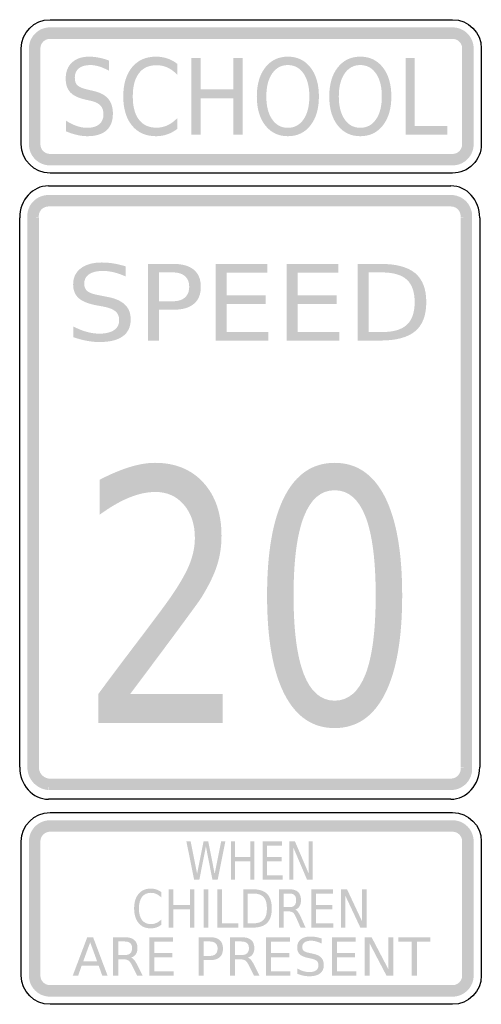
# Model space of a CAD drawing. Header units: inches. Extents: x -0.5 to 0.5, y -1.07 to 1.07.
import ezdxf

# ---------------------------------------------------------------- set-up
doc = ezdxf.new("R2010")
doc.units = ezdxf.units.IN
doc.header["$MEASUREMENT"] = 0

msp = doc.modelspace()

# ---------------------------------------------------------------- hatches: boundary and pattern name
for points in [[(-0.4343, 1.0497), (-0.4385, 1.0495), (-0.4427, 1.0489), (-0.4468, 1.0479), (-0.4508, 1.0466), (-0.4547, 1.0449), (-0.4583, 1.0428), (-0.4618, 1.0404), (-0.4651, 1.0377), (-0.4681, 1.0347), (-0.4707, 1.0315), (-0.4731, 1.028), (-0.4752, 1.0243), (-0.4769, 1.0205), (-0.4782, 1.0165), (-0.4792, 1.0124), (-0.4798, 1.0082), (-0.48, 1.004), (-0.4551, 1.004), (-0.455, 1.0059), (-0.4547, 1.0078), (-0.4543, 1.0097), (-0.4537, 1.0115), (-0.4529, 1.0132), (-0.452, 1.0149), (-0.4509, 1.0165), (-0.4496, 1.018), (-0.4483, 1.0193), (-0.4468, 1.0205), (-0.4452, 1.0216), (-0.4436, 1.0226), (-0.4418, 1.0233), (-0.44, 1.0239), (-0.4381, 1.0244), (-0.4362, 1.0246), (-0.4343, 1.0247), (-0.4343, 1.0497)], [(-0.4343, 1.0247), (0.4377, 1.0247), (0.4377, 1.0497), (-0.4343, 1.0497), (-0.4343, 1.0247)], [(0.4834, 1.004), (0.4832, 1.0085), (0.4825, 1.0129), (0.4814, 1.0172), (0.4799, 1.0215), (0.478, 1.0255), (0.4757, 1.0294), (0.473, 1.033), (0.47, 1.0363), (0.4667, 1.0393), (0.4631, 1.042), (0.4592, 1.0443), (0.4552, 1.0462), (0.451, 1.0477), (0.4466, 1.0488), (0.4422, 1.0494), (0.4377, 1.0497), (0.4377, 1.0247), (0.4397, 1.0246), (0.4418, 1.0243), (0.4437, 1.0238), (0.4457, 1.0232), (0.4475, 1.0223), (0.4492, 1.0212), (0.4509, 1.02), (0.4524, 1.0187), (0.4538, 1.0171), (0.455, 1.0155), (0.456, 1.0138), (0.4569, 1.0119), (0.4576, 1.01), (0.4581, 1.008), (0.4584, 1.006), (0.4585, 1.004), (0.4834, 1.004)], [(-0.4551, 0.7964), (-0.4551, 1.004), (-0.48, 1.004), (-0.48, 0.7964), (-0.4551, 0.7964)], [(0.4585, 1.004), (0.4585, 0.7964), (0.4834, 0.7964), (0.4834, 1.004), (0.4585, 1.004)], [(-0.128, 0.9832), (-0.1083, 0.9832), (-0.1083, 0.9151), (-0.0369, 0.9151), (-0.0369, 0.9832), (-0.0172, 0.9832), (-0.0172, 0.8171), (-0.0369, 0.8171), (-0.0369, 0.8962), (-0.1083, 0.8962), (-0.1083, 0.8171), (-0.128, 0.8171), (-0.128, 0.9832)], [(0.3359, 0.9832), (0.3556, 0.9832), (0.3556, 0.836), (0.4264, 0.836), (0.4264, 0.8171), (0.3359, 0.8171), (0.3359, 0.9832)], [(-0.48, 0.7964), (-0.4798, 0.7921), (-0.4792, 0.788), (-0.4782, 0.7839), (-0.4769, 0.7799), (-0.4752, 0.776), (-0.4731, 0.7723), (-0.4707, 0.7688), (-0.4681, 0.7656), (-0.4651, 0.7626), (-0.4618, 0.7599), (-0.4583, 0.7575), (-0.4547, 0.7555), (-0.4508, 0.7538), (-0.4468, 0.7524), (-0.4427, 0.7515), (-0.4385, 0.7509), (-0.4343, 0.7507), (-0.4343, 0.7756), (-0.4362, 0.7757), (-0.4381, 0.7759), (-0.44, 0.7764), (-0.4418, 0.777), (-0.4436, 0.7778), (-0.4452, 0.7787), (-0.4468, 0.7798), (-0.4483, 0.781), (-0.4496, 0.7824), (-0.4509, 0.7838), (-0.452, 0.7854), (-0.4529, 0.7871), (-0.4537, 0.7889), (-0.4543, 0.7907), (-0.4547, 0.7925), (-0.455, 0.7944), (-0.4551, 0.7964), (-0.48, 0.7964)], [(0.4377, 0.7507), (0.4422, 0.7509), (0.4466, 0.7516), (0.451, 0.7526), (0.4552, 0.7542), (0.4592, 0.7561), (0.4631, 0.7584), (0.4667, 0.761), (0.47, 0.7641), (0.473, 0.7674), (0.4757, 0.771), (0.478, 0.7748), (0.4799, 0.7789), (0.4814, 0.7831), (0.4825, 0.7874), (0.4832, 0.7919), (0.4834, 0.7964), (0.4585, 0.7964), (0.4584, 0.7943), (0.4581, 0.7923), (0.4576, 0.7903), (0.4569, 0.7884), (0.456, 0.7866), (0.455, 0.7848), (0.4538, 0.7832), (0.4524, 0.7817), (0.4509, 0.7803), (0.4492, 0.7791), (0.4475, 0.778), (0.4457, 0.7772), (0.4437, 0.7765), (0.4418, 0.776), (0.4397, 0.7757), (0.4377, 0.7756), (0.4377, 0.7507)], [(0.4377, 0.7756), (-0.4343, 0.7756), (-0.4343, 0.7507), (0.4377, 0.7507), (0.4377, 0.7756)], [(-0.4377, 0.6866), (-0.442, 0.6864), (-0.4462, 0.6858), (-0.4504, 0.6848), (-0.4544, 0.6834), (-0.4583, 0.6817), (-0.462, 0.6796), (-0.4655, 0.6772), (-0.4688, 0.6744), (-0.4718, 0.6714), (-0.4745, 0.6681), (-0.4769, 0.6646), (-0.4789, 0.6608), (-0.4806, 0.6569), (-0.4819, 0.6528), (-0.4829, 0.6487), (-0.4834, 0.6445), (-0.4836, 0.6402), (-0.4833, 0.6359), (-0.4585, 0.6385), (-0.4587, 0.6405), (-0.4586, 0.6424), (-0.4583, 0.6444), (-0.4579, 0.6463), (-0.4573, 0.6481), (-0.4565, 0.6499), (-0.4556, 0.6516), (-0.4545, 0.6532), (-0.4533, 0.6547), (-0.4519, 0.6561), (-0.4504, 0.6574), (-0.4488, 0.6585), (-0.4471, 0.6594), (-0.4453, 0.6602), (-0.4435, 0.6609), (-0.4416, 0.6613), (-0.4397, 0.6616), (-0.4377, 0.6617), (-0.4377, 0.6866)], [(-0.4377, 0.6617), (0.4343, 0.6617), (0.4343, 0.6866), (-0.4377, 0.6866), (-0.4377, 0.6617)], [(0.4799, 0.6359), (0.4802, 0.6402), (0.48, 0.6445), (0.4795, 0.6487), (0.4785, 0.6528), (0.4772, 0.6569), (0.4755, 0.6608), (0.4735, 0.6646), (0.4711, 0.6681), (0.4684, 0.6714), (0.4654, 0.6744), (0.4621, 0.6772), (0.4586, 0.6796), (0.4549, 0.6817), (0.451, 0.6834), (0.4469, 0.6848), (0.4428, 0.6858), (0.4386, 0.6864), (0.4343, 0.6866), (0.4343, 0.6617), (0.4362, 0.6616), (0.4382, 0.6613), (0.4401, 0.6609), (0.4419, 0.6602), (0.4437, 0.6594), (0.4454, 0.6585), (0.447, 0.6574), (0.4485, 0.6561), (0.4499, 0.6547), (0.4511, 0.6532), (0.4522, 0.6516), (0.4531, 0.6499), (0.4539, 0.6481), (0.4545, 0.6463), (0.4549, 0.6444), (0.4552, 0.6424), (0.4552, 0.6405), (0.4551, 0.6385), (0.4799, 0.6359)], [(-0.4585, -0.5528), (-0.4585, 0.6372), (-0.4834, 0.6372), (-0.4834, -0.5528), (-0.4585, -0.5528)], [(0.4551, 0.6372), (0.4551, -0.5528), (0.48, -0.5528), (0.48, 0.6372), (0.4551, 0.6372)], [(-0.0754, 0.5374), (0.0366, 0.5374), (0.0366, 0.5185), (-0.0514, 0.5185), (-0.0514, 0.4693), (0.0331, 0.4693), (0.0331, 0.4504), (-0.0514, 0.4504), (-0.0514, 0.3902), (0.0389, 0.3902), (0.0389, 0.3713), (-0.0754, 0.3713), (-0.0754, 0.5374)], [(0.0782, 0.5374), (0.1902, 0.5374), (0.1902, 0.5185), (0.1022, 0.5185), (0.1022, 0.4693), (0.1867, 0.4693), (0.1867, 0.4504), (0.1022, 0.4504), (0.1022, 0.3902), (0.1925, 0.3902), (0.1925, 0.3713), (0.0782, 0.3713), (0.0782, 0.5374)], [(-0.4834, -0.5528), (-0.4832, -0.5577), (-0.4824, -0.5625), (-0.4813, -0.5672), (-0.4797, -0.5717), (-0.4776, -0.5761), (-0.4751, -0.5803), (-0.4722, -0.5842), (-0.469, -0.5878), (-0.4654, -0.591), (-0.4615, -0.5939), (-0.4574, -0.5964), (-0.453, -0.5985), (-0.4485, -0.6002), (-0.4438, -0.6014), (-0.439, -0.6021), (-0.4364, -0.5774), (-0.4388, -0.577), (-0.4411, -0.5764), (-0.4434, -0.5756), (-0.4456, -0.5745), (-0.4476, -0.5733), (-0.4495, -0.5718), (-0.4513, -0.5702), (-0.4529, -0.5684), (-0.4544, -0.5665), (-0.4556, -0.5644), (-0.4566, -0.5622), (-0.4574, -0.56), (-0.458, -0.5576), (-0.4584, -0.5552), (-0.4585, -0.5528), (-0.4834, -0.5528)], [(0.4343, -0.6022), (0.4386, -0.602), (0.4428, -0.6014), (0.4469, -0.6004), (0.451, -0.5991), (0.4549, -0.5973), (0.4586, -0.5952), (0.4621, -0.5928), (0.4654, -0.5901), (0.4684, -0.587), (0.4711, -0.5837), (0.4735, -0.5802), (0.4755, -0.5764), (0.4772, -0.5725), (0.4785, -0.5685), (0.4795, -0.5643), (0.48, -0.5601), (0.4802, -0.5558), (0.4799, -0.5515), (0.4551, -0.5541), (0.4552, -0.5561), (0.4552, -0.558), (0.4549, -0.56), (0.4545, -0.5619), (0.4539, -0.5637), (0.4531, -0.5655), (0.4522, -0.5672), (0.4511, -0.5688), (0.4499, -0.5703), (0.4485, -0.5717), (0.447, -0.573), (0.4454, -0.5741), (0.4437, -0.5751), (0.4419, -0.5758), (0.4401, -0.5765), (0.4382, -0.5769), (0.4362, -0.5772), (0.4343, -0.5773), (0.4343, -0.6022)], [(0.4343, -0.5773), (-0.4377, -0.5773), (-0.4377, -0.6022), (0.4343, -0.6022), (0.4343, -0.5773)], [(-0.4343, -0.6676), (-0.4385, -0.6678), (-0.4427, -0.6684), (-0.4468, -0.6694), (-0.4508, -0.6707), (-0.4547, -0.6724), (-0.4583, -0.6745), (-0.4618, -0.6769), (-0.4651, -0.6795), (-0.4681, -0.6825), (-0.4707, -0.6858), (-0.4731, -0.6893), (-0.4752, -0.6929), (-0.4769, -0.6968), (-0.4782, -0.7008), (-0.4792, -0.7049), (-0.4798, -0.7091), (-0.48, -0.7133), (-0.4551, -0.7133), (-0.455, -0.7114), (-0.4547, -0.7095), (-0.4543, -0.7076), (-0.4537, -0.7058), (-0.4529, -0.704), (-0.452, -0.7024), (-0.4509, -0.7008), (-0.4496, -0.6993), (-0.4483, -0.698), (-0.4468, -0.6967), (-0.4452, -0.6957), (-0.4436, -0.6947), (-0.4418, -0.6939), (-0.44, -0.6933), (-0.4381, -0.6929), (-0.4362, -0.6926), (-0.4343, -0.6925), (-0.4343, -0.6676)], [(-0.4343, -0.6925), (0.4377, -0.6925), (0.4377, -0.6676), (-0.4343, -0.6676), (-0.4343, -0.6925)], [(0.4834, -0.7133), (0.4832, -0.7088), (0.4825, -0.7044), (0.4814, -0.7), (0.4799, -0.6958), (0.478, -0.6918), (0.4757, -0.6879), (0.473, -0.6843), (0.47, -0.681), (0.4667, -0.678), (0.4631, -0.6753), (0.4592, -0.673), (0.4552, -0.6711), (0.451, -0.6696), (0.4466, -0.6685), (0.4422, -0.6678), (0.4377, -0.6676), (0.4377, -0.6925), (0.4397, -0.6926), (0.4418, -0.6929), (0.4437, -0.6934), (0.4457, -0.6941), (0.4475, -0.695), (0.4492, -0.696), (0.4509, -0.6973), (0.4524, -0.6986), (0.4538, -0.7001), (0.455, -0.7018), (0.456, -0.7035), (0.4569, -0.7054), (0.4576, -0.7073), (0.4581, -0.7093), (0.4584, -0.7113), (0.4585, -0.7133), (0.4834, -0.7133)], [(-0.4551, -1.004), (-0.4551, -0.7133), (-0.48, -0.7133), (-0.48, -1.004), (-0.4551, -1.004)], [(-0.1389, -0.7133), (-0.1297, -0.7133), (-0.1157, -0.7835), (-0.1017, -0.7133), (-0.0916, -0.7133), (-0.0776, -0.7835), (-0.0636, -0.7133), (-0.0544, -0.7133), (-0.0711, -0.7964), (-0.0825, -0.7964), (-0.0966, -0.7243), (-0.1108, -0.7964), (-0.1221, -0.7964), (-0.1389, -0.7133)], [(-0.0425, -0.7133), (-0.0334, -0.7133), (-0.0334, -0.7473), (-0.0006, -0.7473), (-0.0006, -0.7133), (0.0084, -0.7133), (0.0084, -0.7964), (-0.0006, -0.7964), (-0.0006, -0.7568), (-0.0334, -0.7568), (-0.0334, -0.7964), (-0.0425, -0.7964), (-0.0425, -0.7133)], [(0.0264, -0.7133), (0.0685, -0.7133), (0.0685, -0.7228), (0.0354, -0.7228), (0.0354, -0.7473), (0.0672, -0.7473), (0.0672, -0.7568), (0.0354, -0.7568), (0.0354, -0.7869), (0.0694, -0.7869), (0.0694, -0.7964), (0.0264, -0.7964), (0.0264, -0.7133)], [(0.0842, -0.7133), (0.0963, -0.7133), (0.1259, -0.7828), (0.1259, -0.7133), (0.1346, -0.7133), (0.1346, -0.7964), (0.1225, -0.7964), (0.0929, -0.7269), (0.0929, -0.7964), (0.0842, -0.7964), (0.0842, -0.7133)], [(0.4585, -0.7133), (0.4585, -1.004), (0.4834, -1.004), (0.4834, -0.7133), (0.4585, -0.7133)], [(-0.1775, -0.8171), (-0.1675, -0.8171), (-0.1675, -0.8512), (-0.1314, -0.8512), (-0.1314, -0.8171), (-0.1214, -0.8171), (-0.1214, -0.9002), (-0.1314, -0.9002), (-0.1314, -0.8606), (-0.1675, -0.8606), (-0.1675, -0.9002), (-0.1775, -0.9002), (-0.1775, -0.8171)], [(-0.1016, -0.8171), (-0.0916, -0.8171), (-0.0916, -0.9002), (-0.1016, -0.9002), (-0.1016, -0.8171)], [(-0.0719, -0.8171), (-0.0619, -0.8171), (-0.0619, -0.8907), (-0.0261, -0.8907), (-0.0261, -0.9002), (-0.0719, -0.9002), (-0.0719, -0.8171)], [(0.132, -0.8171), (0.1785, -0.8171), (0.1785, -0.8266), (0.142, -0.8266), (0.142, -0.8512), (0.177, -0.8512), (0.177, -0.8606), (0.142, -0.8606), (0.142, -0.8907), (0.1794, -0.8907), (0.1794, -0.9002), (0.132, -0.9002), (0.132, -0.8171)], [(0.1957, -0.8171), (0.2091, -0.8171), (0.2417, -0.8866), (0.2417, -0.8171), (0.2514, -0.8171), (0.2514, -0.9002), (0.238, -0.9002), (0.2053, -0.8307), (0.2053, -0.9002), (0.1957, -0.9002), (0.1957, -0.8171)], [(-0.2195, -0.9209), (-0.1676, -0.9209), (-0.1676, -0.9304), (-0.2084, -0.9304), (-0.2084, -0.955), (-0.1693, -0.955), (-0.1693, -0.9644), (-0.2084, -0.9644), (-0.2084, -0.9945), (-0.1666, -0.9945), (-0.1666, -1.004), (-0.2195, -1.004), (-0.2195, -0.9209)], [(0.0335, -0.9209), (0.0854, -0.9209), (0.0854, -0.9304), (0.0446, -0.9304), (0.0446, -0.955), (0.0838, -0.955), (0.0838, -0.9644), (0.0446, -0.9644), (0.0446, -0.9945), (0.0865, -0.9945), (0.0865, -1.004), (0.0335, -1.004), (0.0335, -0.9209)], [(0.1762, -0.9209), (0.2281, -0.9209), (0.2281, -0.9304), (0.1873, -0.9304), (0.1873, -0.955), (0.2264, -0.955), (0.2264, -0.9644), (0.1873, -0.9644), (0.1873, -0.9945), (0.2291, -0.9945), (0.2291, -1.004), (0.1762, -1.004), (0.1762, -0.9209)], [(0.2473, -0.9209), (0.2623, -0.9209), (0.2987, -0.9904), (0.2987, -0.9209), (0.3095, -0.9209), (0.3095, -1.004), (0.2945, -1.004), (0.2581, -0.9345), (0.2581, -1.004), (0.2473, -1.004), (0.2473, -0.9209)], [(0.3203, -0.9209), (0.3897, -0.9209), (0.3897, -0.9304), (0.3605, -0.9304), (0.3605, -1.004), (0.3494, -1.004), (0.3494, -0.9304), (0.3203, -0.9304), (0.3203, -0.9209)], [(-0.48, -1.004), (-0.4798, -1.0085), (-0.4791, -1.0129), (-0.478, -1.0172), (-0.4765, -1.0215), (-0.4746, -1.0255), (-0.4723, -1.0294), (-0.4696, -1.033), (-0.4666, -1.0363), (-0.4633, -1.0393), (-0.4597, -1.042), (-0.4558, -1.0443), (-0.4518, -1.0462), (-0.4476, -1.0477), (-0.4432, -1.0488), (-0.4388, -1.0494), (-0.4343, -1.0497), (-0.4343, -1.0247), (-0.4363, -1.0246), (-0.4383, -1.0243), (-0.4403, -1.0238), (-0.4422, -1.0232), (-0.4441, -1.0223), (-0.4458, -1.0212), (-0.4475, -1.02), (-0.449, -1.0187), (-0.4503, -1.0171), (-0.4516, -1.0155), (-0.4526, -1.0138), (-0.4535, -1.0119), (-0.4542, -1.01), (-0.4547, -1.008), (-0.455, -1.006), (-0.4551, -1.004), (-0.48, -1.004)], [(0.4377, -1.0497), (0.4419, -1.0495), (0.4461, -1.0489), (0.4502, -1.0479), (0.4542, -1.0466), (0.4581, -1.0449), (0.4618, -1.0428), (0.4652, -1.0404), (0.4685, -1.0377), (0.4715, -1.0347), (0.4742, -1.0315), (0.4765, -1.028), (0.4786, -1.0243), (0.4803, -1.0205), (0.4816, -1.0165), (0.4826, -1.0124), (0.4832, -1.0082), (0.4834, -1.004), (0.4585, -1.004), (0.4584, -1.0059), (0.4581, -1.0078), (0.4577, -1.0097), (0.4571, -1.0115), (0.4563, -1.0132), (0.4554, -1.0149), (0.4543, -1.0165), (0.4531, -1.018), (0.4517, -1.0193), (0.4502, -1.0205), (0.4486, -1.0216), (0.447, -1.0226), (0.4452, -1.0233), (0.4434, -1.0239), (0.4415, -1.0244), (0.4396, -1.0246), (0.4377, -1.0247), (0.4377, -1.0497)], [(0.4377, -1.0247), (-0.4343, -1.0247), (-0.4343, -1.0497), (0.4377, -1.0497), (0.4377, -1.0247)]]:
    msp.add_hatch(color=7).paths.add_polyline_path(points)
h = msp.add_hatch(color=7)
edge = h.paths.add_edge_path()
edge.add_line((-0.3068, 0.9778), (-0.3068, 0.9558))
edge.add_spline(control_points=[(-0.3068, 0.9558), (-0.3143, 0.9599), (-0.3213, 0.963), (-0.3279, 0.965), (-0.3346, 0.967), (-0.3409, 0.968), (-0.3471, 0.968), (-0.3578, 0.968), (-0.3661, 0.9656), (-0.3719, 0.9609), (-0.3777, 0.9561), (-0.3806, 0.9494), (-0.3806, 0.9406), (-0.3806, 0.9333), (-0.3787, 0.9277), (-0.3748, 0.924), (-0.371, 0.9202), (-0.3636, 0.9172), (-0.3528, 0.9149)], knot_values=[0, 0, 0, 0, 1, 1, 1, 2, 2, 2, 3, 3, 3, 4, 4, 4, 5, 5, 5, 6, 6, 6, 6], degree=3, periodic=0)
edge.add_line((-0.3528, 0.9149), (-0.341, 0.9121))
edge.add_spline(control_points=[(-0.341, 0.9121), (-0.3263, 0.9089), (-0.3155, 0.9033), (-0.3085, 0.8953), (-0.3015, 0.8872), (-0.2981, 0.8764), (-0.2981, 0.863), (-0.2981, 0.8469), (-0.3028, 0.8347), (-0.3122, 0.8263), (-0.3216, 0.818), (-0.3354, 0.8139), (-0.3537, 0.8139), (-0.3606, 0.8139), (-0.368, 0.8148), (-0.3757, 0.8166), (-0.3835, 0.8183), (-0.3915, 0.821), (-0.3998, 0.8245)], knot_values=[0, 0, 0, 0, 1, 1, 1, 2, 2, 2, 3, 3, 3, 4, 4, 4, 5, 5, 5, 6, 6, 6, 6], degree=3, periodic=0)
edge.add_line((-0.3998, 0.8245), (-0.3998, 0.8476))
edge.add_spline(control_points=[(-0.3998, 0.8476), (-0.3918, 0.8425), (-0.384, 0.8386), (-0.3763, 0.836), (-0.3687, 0.8334), (-0.3611, 0.8321), (-0.3537, 0.8321), (-0.3425, 0.8321), (-0.3338, 0.8347), (-0.3277, 0.8397), (-0.3216, 0.8447), (-0.3185, 0.8519), (-0.3185, 0.8613), (-0.3185, 0.8694), (-0.3207, 0.8758), (-0.3251, 0.8804), (-0.3295, 0.885), (-0.3367, 0.8885), (-0.3468, 0.8908)], knot_values=[0, 0, 0, 0, 1, 1, 1, 2, 2, 2, 3, 3, 3, 4, 4, 4, 5, 5, 5, 6, 6, 6, 6], degree=3, periodic=0)
edge.add_line((-0.3468, 0.8908), (-0.3587, 0.8934))
edge.add_spline(control_points=[(-0.3587, 0.8934), (-0.3734, 0.8968), (-0.384, 0.902), (-0.3905, 0.9091), (-0.3971, 0.9162), (-0.4003, 0.9261), (-0.4003, 0.9388), (-0.4003, 0.9535), (-0.3958, 0.9651), (-0.3867, 0.9735), (-0.3777, 0.982), (-0.3652, 0.9862), (-0.3494, 0.9862), (-0.3425, 0.9862), (-0.3355, 0.9855), (-0.3285, 0.9841), (-0.3214, 0.9827), (-0.3142, 0.9806), (-0.3068, 0.9778)], knot_values=[0, 0, 0, 0, 1, 1, 1, 2, 2, 2, 3, 3, 3, 4, 4, 4, 5, 5, 5, 6, 6, 6, 6], degree=3, periodic=0)
h = msp.add_hatch(color=7)
edge = h.paths.add_edge_path()
edge.add_line((-0.1584, 0.9704), (-0.1584, 0.9467))
edge.add_spline(control_points=[(-0.1584, 0.9467), (-0.1651, 0.9538), (-0.1721, 0.959), (-0.1796, 0.9625), (-0.1871, 0.966), (-0.1951, 0.9677), (-0.2036, 0.9677), (-0.2202, 0.9677), (-0.2329, 0.9619), (-0.2417, 0.9503), (-0.2506, 0.9387), (-0.255, 0.922), (-0.255, 0.9), (-0.255, 0.8781), (-0.2506, 0.8614), (-0.2417, 0.8498), (-0.2329, 0.8382), (-0.2202, 0.8324), (-0.2036, 0.8324), (-0.1951, 0.8324), (-0.1871, 0.8341), (-0.1796, 0.8376), (-0.1721, 0.8411), (-0.1651, 0.8463), (-0.1584, 0.8534)], knot_values=[0, 0, 0, 0, 1, 1, 1, 2, 2, 2, 3, 3, 3, 4, 4, 4, 5, 5, 5, 6, 6, 6, 7, 7, 7, 8, 8, 8, 8], degree=3, periodic=0)
edge.add_line((-0.1584, 0.8534), (-0.1584, 0.8299))
edge.add_spline(control_points=[(-0.1584, 0.8299), (-0.1653, 0.8246), (-0.1726, 0.8206), (-0.1803, 0.8179), (-0.188, 0.8152), (-0.1961, 0.8139), (-0.2046, 0.8139), (-0.2267, 0.8139), (-0.2441, 0.8216), (-0.2567, 0.837), (-0.2693, 0.8524), (-0.2756, 0.8734), (-0.2756, 0.9), (-0.2756, 0.9267), (-0.2693, 0.9477), (-0.2567, 0.9631), (-0.2441, 0.9785), (-0.2267, 0.9862), (-0.2046, 0.9862), (-0.196, 0.9862), (-0.1878, 0.9849), (-0.1801, 0.9823), (-0.1724, 0.9796), (-0.1651, 0.9757), (-0.1584, 0.9704)], knot_values=[0, 0, 0, 0, 1, 1, 1, 2, 2, 2, 3, 3, 3, 4, 4, 4, 5, 5, 5, 6, 6, 6, 7, 7, 7, 8, 8, 8, 8], degree=3, periodic=0)
h = msp.add_hatch(color=7)
edge = h.paths.add_edge_path()
edge.add_spline(control_points=[(0.081, 0.9862), (0.1014, 0.9862), (0.1177, 0.9784), (0.1299, 0.9628), (0.1421, 0.9472), (0.1482, 0.9263), (0.1482, 0.9), (0.1482, 0.8738), (0.1421, 0.8529), (0.1299, 0.8373), (0.1177, 0.8217), (0.1014, 0.8139), (0.081, 0.8139), (0.0606, 0.8139), (0.0442, 0.8217), (0.032, 0.8373), (0.0198, 0.8528), (0.0137, 0.8737), (0.0137, 0.9), (0.0137, 0.9263), (0.0198, 0.9472), (0.032, 0.9628), (0.0442, 0.9784), (0.0606, 0.9862), (0.081, 0.9862)], knot_values=[0, 0, 0, 0, 1, 1, 1, 2, 2, 2, 3, 3, 3, 4, 4, 4, 5, 5, 5, 6, 6, 6, 7, 7, 7, 8, 8, 8, 8], degree=3, periodic=0)
edge = h.paths.add_edge_path(flags=0)
edge.add_spline(control_points=[(0.081, 0.968), (0.0667, 0.968), (0.0553, 0.9619), (0.0469, 0.9497), (0.0385, 0.9376), (0.0343, 0.921), (0.0343, 0.9), (0.0343, 0.8791), (0.0385, 0.8625), (0.0469, 0.8504), (0.0553, 0.8382), (0.0667, 0.8321), (0.081, 0.8321), (0.0953, 0.8321), (0.1066, 0.8382), (0.115, 0.8504), (0.1233, 0.8625), (0.1275, 0.8791), (0.1275, 0.9), (0.1275, 0.921), (0.1233, 0.9376), (0.115, 0.9497), (0.1066, 0.9619), (0.0953, 0.968), (0.081, 0.968)], knot_values=[0, 0, 0, 0, 1, 1, 1, 2, 2, 2, 3, 3, 3, 4, 4, 4, 5, 5, 5, 6, 6, 6, 7, 7, 7, 8, 8, 8, 8], degree=3, periodic=0)
h = msp.add_hatch(color=7)
edge = h.paths.add_edge_path()
edge.add_spline(control_points=[(0.2379, 0.9862), (0.2583, 0.9862), (0.2746, 0.9784), (0.2868, 0.9628), (0.299, 0.9472), (0.3051, 0.9263), (0.3051, 0.9), (0.3051, 0.8738), (0.299, 0.8529), (0.2868, 0.8373), (0.2746, 0.8217), (0.2583, 0.8139), (0.2379, 0.8139), (0.2175, 0.8139), (0.2012, 0.8217), (0.1889, 0.8373), (0.1767, 0.8528), (0.1706, 0.8737), (0.1706, 0.9), (0.1706, 0.9263), (0.1767, 0.9472), (0.1889, 0.9628), (0.2012, 0.9784), (0.2175, 0.9862), (0.2379, 0.9862)], knot_values=[0, 0, 0, 0, 1, 1, 1, 2, 2, 2, 3, 3, 3, 4, 4, 4, 5, 5, 5, 6, 6, 6, 7, 7, 7, 8, 8, 8, 8], degree=3, periodic=0)
edge = h.paths.add_edge_path(flags=0)
edge.add_spline(control_points=[(0.2379, 0.968), (0.2236, 0.968), (0.2123, 0.9619), (0.2039, 0.9497), (0.1955, 0.9376), (0.1913, 0.921), (0.1913, 0.9), (0.1913, 0.8791), (0.1955, 0.8625), (0.2039, 0.8504), (0.2123, 0.8382), (0.2236, 0.8321), (0.2379, 0.8321), (0.2522, 0.8321), (0.2635, 0.8382), (0.2719, 0.8504), (0.2803, 0.8625), (0.2845, 0.8791), (0.2845, 0.9), (0.2845, 0.921), (0.2803, 0.9376), (0.2719, 0.9497), (0.2635, 0.9619), (0.2522, 0.968), (0.2379, 0.968)], knot_values=[0, 0, 0, 0, 1, 1, 1, 2, 2, 2, 3, 3, 3, 4, 4, 4, 5, 5, 5, 6, 6, 6, 7, 7, 7, 8, 8, 8, 8], degree=3, periodic=0)
h = msp.add_hatch(color=7)
edge = h.paths.add_edge_path()
edge.add_line((-0.2702, 0.5319), (-0.2702, 0.51))
edge.add_spline(control_points=[(-0.2702, 0.51), (-0.2793, 0.5141), (-0.2878, 0.5171), (-0.2959, 0.5191), (-0.304, 0.5211), (-0.3118, 0.5221), (-0.3193, 0.5221), (-0.3324, 0.5221), (-0.3425, 0.5198), (-0.3496, 0.515), (-0.3567, 0.5103), (-0.3602, 0.5035), (-0.3602, 0.4948), (-0.3602, 0.4874), (-0.3579, 0.4819), (-0.3531, 0.4781), (-0.3484, 0.4744), (-0.3395, 0.4714), (-0.3263, 0.4691)], knot_values=[0, 0, 0, 0, 1, 1, 1, 2, 2, 2, 3, 3, 3, 4, 4, 4, 5, 5, 5, 6, 6, 6, 6], degree=3, periodic=0)
edge.add_line((-0.3263, 0.4691), (-0.3119, 0.4663))
edge.add_spline(control_points=[(-0.3119, 0.4663), (-0.294, 0.4631), (-0.2807, 0.4575), (-0.2723, 0.4494), (-0.2638, 0.4414), (-0.2595, 0.4306), (-0.2595, 0.4171), (-0.2595, 0.401), (-0.2653, 0.3888), (-0.2767, 0.3805), (-0.2882, 0.3722), (-0.3051, 0.3681), (-0.3273, 0.3681), (-0.3358, 0.3681), (-0.3447, 0.3689), (-0.3542, 0.3707), (-0.3637, 0.3725), (-0.3734, 0.3751), (-0.3836, 0.3786)], knot_values=[0, 0, 0, 0, 1, 1, 1, 2, 2, 2, 3, 3, 3, 4, 4, 4, 5, 5, 5, 6, 6, 6, 6], degree=3, periodic=0)
edge.add_line((-0.3836, 0.3786), (-0.3836, 0.4018))
edge.add_spline(control_points=[(-0.3836, 0.4018), (-0.3738, 0.3966), (-0.3643, 0.3928), (-0.3549, 0.3902), (-0.3456, 0.3876), (-0.3364, 0.3863), (-0.3273, 0.3863), (-0.3137, 0.3863), (-0.3032, 0.3888), (-0.2957, 0.3939), (-0.2882, 0.3989), (-0.2845, 0.4061), (-0.2845, 0.4154), (-0.2845, 0.4236), (-0.2871, 0.43), (-0.2925, 0.4346), (-0.2979, 0.4392), (-0.3067, 0.4426), (-0.3189, 0.4449)], knot_values=[0, 0, 0, 0, 1, 1, 1, 2, 2, 2, 3, 3, 3, 4, 4, 4, 5, 5, 5, 6, 6, 6, 6], degree=3, periodic=0)
edge.add_line((-0.3189, 0.4449), (-0.3334, 0.4476))
edge.add_spline(control_points=[(-0.3334, 0.4476), (-0.3514, 0.4509), (-0.3643, 0.4562), (-0.3723, 0.4633), (-0.3802, 0.4704), (-0.3842, 0.4803), (-0.3842, 0.493), (-0.3842, 0.5077), (-0.3787, 0.5192), (-0.3677, 0.5277), (-0.3566, 0.5362), (-0.3414, 0.5404), (-0.3221, 0.5404), (-0.3137, 0.5404), (-0.3052, 0.5397), (-0.2966, 0.5383), (-0.288, 0.5369), (-0.2792, 0.5347), (-0.2702, 0.5319)], knot_values=[0, 0, 0, 0, 1, 1, 1, 2, 2, 2, 3, 3, 3, 4, 4, 4, 5, 5, 5, 6, 6, 6, 6], degree=3, periodic=0)
h = msp.add_hatch(color=7)
edge = h.paths.add_edge_path()
edge.add_line((-0.222, 0.5374), (-0.1679, 0.5374))
edge.add_spline(control_points=[(-0.1679, 0.5374), (-0.148, 0.5374), (-0.133, 0.5332), (-0.1229, 0.5248), (-0.1127, 0.5163), (-0.1076, 0.504), (-0.1076, 0.4878), (-0.1076, 0.4714), (-0.1127, 0.459), (-0.1229, 0.4506), (-0.133, 0.4422), (-0.148, 0.438), (-0.1679, 0.438)], knot_values=[0, 0, 0, 0, 1, 1, 1, 2, 2, 2, 3, 3, 3, 4, 4, 4, 4], degree=3, periodic=0)
edge.add_line((-0.1679, 0.438), (-0.198, 0.438))
edge.add_line((-0.198, 0.438), (-0.198, 0.3713))
edge.add_line((-0.198, 0.3713), (-0.222, 0.3713))
edge.add_line((-0.222, 0.3713), (-0.222, 0.5374))
edge = h.paths.add_edge_path(flags=0)
edge.add_line((-0.198, 0.5189), (-0.198, 0.4565))
edge.add_line((-0.198, 0.4565), (-0.1679, 0.4565))
edge.add_spline(control_points=[(-0.1679, 0.4565), (-0.1568, 0.4565), (-0.1481, 0.4592), (-0.142, 0.4646), (-0.1359, 0.47), (-0.1328, 0.4777), (-0.1328, 0.4878), (-0.1328, 0.4977), (-0.1359, 0.5054), (-0.142, 0.5108), (-0.1481, 0.5162), (-0.1568, 0.5189), (-0.1679, 0.5189)], knot_values=[0, 0, 0, 0, 1, 1, 1, 2, 2, 2, 3, 3, 3, 4, 4, 4, 4], degree=3, periodic=0)
edge.add_line((-0.1679, 0.5189), (-0.198, 0.5189))
h = msp.add_hatch(color=7)
edge = h.paths.add_edge_path()
edge.add_line((0.2318, 0.5374), (0.281, 0.5374))
edge.add_spline(control_points=[(0.281, 0.5374), (0.3154, 0.5374), (0.3406, 0.5307), (0.3567, 0.5173), (0.3728, 0.5039), (0.3808, 0.483), (0.3808, 0.4545), (0.3808, 0.4259), (0.3727, 0.4048), (0.3566, 0.3914), (0.3404, 0.378), (0.3152, 0.3713), (0.281, 0.3713)], knot_values=[0, 0, 0, 0, 1, 1, 1, 2, 2, 2, 3, 3, 3, 4, 4, 4, 4], degree=3, periodic=0)
edge.add_line((0.281, 0.3713), (0.2318, 0.3713))
edge.add_line((0.2318, 0.3713), (0.2318, 0.5374))
edge = h.paths.add_edge_path(flags=0)
edge.add_line((0.2558, 0.5189), (0.2558, 0.3897))
edge.add_line((0.2558, 0.3897), (0.2847, 0.3897))
edge.add_spline(control_points=[(0.2847, 0.3897), (0.3092, 0.3897), (0.3271, 0.3949), (0.3385, 0.4053), (0.3499, 0.4157), (0.3556, 0.4321), (0.3556, 0.4545), (0.3556, 0.4767), (0.3499, 0.493), (0.3385, 0.5034), (0.3271, 0.5137), (0.3092, 0.5189), (0.2847, 0.5189)], knot_values=[0, 0, 0, 0, 1, 1, 1, 2, 2, 2, 3, 3, 3, 4, 4, 4, 4], degree=3, periodic=0)
edge.add_line((0.2847, 0.5189), (0.2558, 0.5189))
h = msp.add_hatch(color=7)
edge = h.paths.add_edge_path()
edge.add_line((-0.2606, -0.3942), (-0.0606, -0.3942))
edge.add_line((-0.0606, -0.3942), (-0.0606, -0.4572))
edge.add_line((-0.0606, -0.4572), (-0.3297, -0.4572))
edge.add_line((-0.3297, -0.4572), (-0.3297, -0.3942))
edge.add_spline(control_points=[(-0.3297, -0.3942), (-0.308, -0.3647), (-0.2784, -0.3252), (-0.2407, -0.2757), (-0.2031, -0.2261), (-0.1794, -0.1942), (-0.1698, -0.1798), (-0.1515, -0.1529), (-0.1387, -0.1301), (-0.1314, -0.1114), (-0.1242, -0.0927), (-0.1205, -0.0744), (-0.1205, -0.0563), (-0.1205, -0.0269), (-0.1284, -0.0029), (-0.1442, 0.0156), (-0.16, 0.0342), (-0.1806, 0.0434), (-0.206, 0.0434), (-0.2239, 0.0434), (-0.2428, 0.0393), (-0.2628, 0.0312), (-0.2828, 0.023), (-0.3041, 0.0107), (-0.3268, -0.0059)], knot_values=[0, 0, 0, 0, 1, 1, 1, 2, 2, 2, 3, 3, 3, 4, 4, 4, 5, 5, 5, 6, 6, 6, 7, 7, 7, 8, 8, 8, 8], degree=3, periodic=0)
edge.add_line((-0.3268, -0.0059), (-0.3268, 0.0698))
edge.add_spline(control_points=[(-0.3268, 0.0698), (-0.3037, 0.0819), (-0.2821, 0.091), (-0.262, 0.0972), (-0.2419, 0.1034), (-0.2236, 0.1065), (-0.207, 0.1065), (-0.163, 0.1065), (-0.128, 0.0921), (-0.1019, 0.0635), (-0.0759, 0.0348), (-0.0628, -0.0035), (-0.0628, -0.0515), (-0.0628, -0.0743), (-0.0661, -0.0958), (-0.0726, -0.1162), (-0.0791, -0.1366), (-0.091, -0.1607), (-0.1082, -0.1883)], knot_values=[0, 0, 0, 0, 1, 1, 1, 2, 2, 2, 3, 3, 3, 4, 4, 4, 5, 5, 5, 6, 6, 6, 6], degree=3, periodic=0)
edge.add_spline(control_points=[(-0.1082, -0.1883), (-0.1131, -0.1955), (-0.1282, -0.2162), (-0.1535, -0.2505), (-0.1788, -0.2847), (-0.2145, -0.3326), (-0.2606, -0.3942)], knot_values=[0, 0, 0, 0, 1, 1, 1, 2, 2, 2, 2], degree=3, periodic=0)
h = msp.add_hatch(color=7)
edge = h.paths.add_edge_path()
edge.add_spline(control_points=[(0.1823, 0.1065), (0.2298, 0.1065), (0.2661, 0.0819), (0.2911, 0.0329), (0.3161, -0.0162), (0.3286, -0.0875), (0.3286, -0.1809), (0.3286, -0.2741), (0.3161, -0.3453), (0.2911, -0.3943), (0.2661, -0.4434), (0.2298, -0.468), (0.1823, -0.468), (0.1347, -0.468), (0.0985, -0.4434), (0.0734, -0.3943), (0.0484, -0.3453), (0.0359, -0.2741), (0.0359, -0.1809), (0.0359, -0.0875), (0.0484, -0.0162), (0.0734, 0.0329), (0.0985, 0.0819), (0.1347, 0.1065), (0.1823, 0.1065)], knot_values=[0, 0, 0, 0, 1, 1, 1, 2, 2, 2, 3, 3, 3, 4, 4, 4, 5, 5, 5, 6, 6, 6, 7, 7, 7, 8, 8, 8, 8], degree=3, periodic=0)
edge = h.paths.add_edge_path(flags=0)
edge.add_spline(control_points=[(0.1823, 0.0471), (0.1528, 0.0471), (0.1306, 0.0282), (0.1157, -0.0098), (0.1008, -0.0477), (0.0933, -0.1048), (0.0933, -0.1809), (0.0933, -0.2568), (0.1008, -0.3137), (0.1157, -0.3517), (0.1306, -0.3896), (0.1528, -0.4086), (0.1823, -0.4086), (0.2119, -0.4086), (0.2341, -0.3896), (0.249, -0.3517), (0.2638, -0.3137), (0.2712, -0.2568), (0.2712, -0.1809), (0.2712, -0.1048), (0.2638, -0.0477), (0.249, -0.0098), (0.2341, 0.0282), (0.2119, 0.0471), (0.1823, 0.0471)], knot_values=[0, 0, 0, 0, 1, 1, 1, 2, 2, 2, 3, 3, 3, 4, 4, 4, 5, 5, 5, 6, 6, 6, 7, 7, 7, 8, 8, 8, 8], degree=3, periodic=0)
h = msp.add_hatch(color=7)
edge = h.paths.add_edge_path()
edge.add_line((-0.1928, -0.8235), (-0.1928, -0.8354))
edge.add_spline(control_points=[(-0.1928, -0.8354), (-0.1962, -0.8318), (-0.1998, -0.8292), (-0.2036, -0.8275), (-0.2074, -0.8257), (-0.2114, -0.8248), (-0.2157, -0.8248), (-0.2241, -0.8248), (-0.2305, -0.8277), (-0.235, -0.8336), (-0.2394, -0.8394), (-0.2417, -0.8477), (-0.2417, -0.8587), (-0.2417, -0.8697), (-0.2394, -0.878), (-0.235, -0.8838), (-0.2305, -0.8896), (-0.2241, -0.8925), (-0.2157, -0.8925), (-0.2114, -0.8925), (-0.2074, -0.8917), (-0.2036, -0.8899), (-0.1998, -0.8882), (-0.1962, -0.8856), (-0.1928, -0.882)], knot_values=[0, 0, 0, 0, 1, 1, 1, 2, 2, 2, 3, 3, 3, 4, 4, 4, 5, 5, 5, 6, 6, 6, 7, 7, 7, 8, 8, 8, 8], degree=3, periodic=0)
edge.add_line((-0.1928, -0.882), (-0.1928, -0.8938))
edge.add_spline(control_points=[(-0.1928, -0.8938), (-0.1963, -0.8964), (-0.2, -0.8984), (-0.2039, -0.8998), (-0.2078, -0.9011), (-0.2119, -0.9018), (-0.2162, -0.9018), (-0.2274, -0.9018), (-0.2362, -0.8979), (-0.2425, -0.8902), (-0.2489, -0.8825), (-0.2521, -0.872), (-0.2521, -0.8587), (-0.2521, -0.8454), (-0.2489, -0.8349), (-0.2425, -0.8272), (-0.2362, -0.8195), (-0.2274, -0.8156), (-0.2162, -0.8156), (-0.2118, -0.8156), (-0.2077, -0.8163), (-0.2038, -0.8176), (-0.1999, -0.8189), (-0.1962, -0.8209), (-0.1928, -0.8235)], knot_values=[0, 0, 0, 0, 1, 1, 1, 2, 2, 2, 3, 3, 3, 4, 4, 4, 5, 5, 5, 6, 6, 6, 7, 7, 7, 8, 8, 8, 8], degree=3, periodic=0)
h = msp.add_hatch(color=7)
edge = h.paths.add_edge_path()
edge.add_line((-0.0157, -0.8171), (0.0047, -0.8171))
edge.add_spline(control_points=[(0.0047, -0.8171), (0.019, -0.8171), (0.0294, -0.8205), (0.0361, -0.8272), (0.0427, -0.8338), (0.0461, -0.8443), (0.0461, -0.8586), (0.0461, -0.8729), (0.0427, -0.8834), (0.036, -0.8901), (0.0293, -0.8968), (0.0189, -0.9002), (0.0047, -0.9002)], knot_values=[0, 0, 0, 0, 1, 1, 1, 2, 2, 2, 3, 3, 3, 4, 4, 4, 4], degree=3, periodic=0)
edge.add_line((0.0047, -0.9002), (-0.0157, -0.9002))
edge.add_line((-0.0157, -0.9002), (-0.0157, -0.8171))
edge = h.paths.add_edge_path(flags=0)
edge.add_line((-0.0058, -0.8263), (-0.0058, -0.8909))
edge.add_line((-0.0058, -0.8909), (0.0062, -0.8909))
edge.add_spline(control_points=[(0.0062, -0.8909), (0.0164, -0.8909), (0.0238, -0.8883), (0.0285, -0.8831), (0.0333, -0.878), (0.0356, -0.8698), (0.0356, -0.8586), (0.0356, -0.8474), (0.0333, -0.8393), (0.0285, -0.8341), (0.0238, -0.8289), (0.0164, -0.8263), (0.0062, -0.8263)], knot_values=[0, 0, 0, 0, 1, 1, 1, 2, 2, 2, 3, 3, 3, 4, 4, 4, 4], degree=3, periodic=0)
edge.add_line((0.0062, -0.8263), (-0.0058, -0.8263))
h = msp.add_hatch(color=7)
edge = h.paths.add_edge_path()
edge.add_spline(control_points=[(0.0968, -0.8612), (0.099, -0.862), (0.101, -0.8638), (0.103, -0.8665), (0.1051, -0.8691), (0.1071, -0.8728), (0.1091, -0.8775)], knot_values=[0, 0, 0, 0, 1, 1, 1, 2, 2, 2, 2], degree=3, periodic=0)
edge.add_line((0.1091, -0.8775), (0.1193, -0.9002))
edge.add_line((0.1193, -0.9002), (0.1085, -0.9002))
edge.add_line((0.1085, -0.9002), (0.0991, -0.8789))
edge.add_spline(control_points=[(0.0991, -0.8789), (0.0967, -0.8733), (0.0944, -0.8696), (0.0921, -0.8678), (0.0898, -0.866), (0.0867, -0.8651), (0.0827, -0.8651)], knot_values=[0, 0, 0, 0, 1, 1, 1, 2, 2, 2, 2], degree=3, periodic=0)
edge.add_line((0.0827, -0.8651), (0.0719, -0.8651))
edge.add_line((0.0719, -0.8651), (0.0719, -0.9002))
edge.add_line((0.0719, -0.9002), (0.0619, -0.9002))
edge.add_line((0.0619, -0.9002), (0.0619, -0.8171))
edge.add_line((0.0619, -0.8171), (0.0844, -0.8171))
edge.add_spline(control_points=[(0.0844, -0.8171), (0.0928, -0.8171), (0.0991, -0.8191), (0.1032, -0.8231), (0.1073, -0.827), (0.1094, -0.833), (0.1094, -0.841), (0.1094, -0.8463), (0.1083, -0.8506), (0.1062, -0.8541), (0.1041, -0.8575), (0.1009, -0.8599), (0.0968, -0.8612)], knot_values=[0, 0, 0, 0, 1, 1, 1, 2, 2, 2, 3, 3, 3, 4, 4, 4, 4], degree=3, periodic=0)
edge = h.paths.add_edge_path(flags=0)
edge.add_line((0.0719, -0.8263), (0.0719, -0.8558))
edge.add_line((0.0719, -0.8558), (0.0844, -0.8558))
edge.add_spline(control_points=[(0.0844, -0.8558), (0.0892, -0.8558), (0.0928, -0.8546), (0.0953, -0.8521), (0.0977, -0.8496), (0.0989, -0.8459), (0.0989, -0.841), (0.0989, -0.8362), (0.0977, -0.8325), (0.0953, -0.83), (0.0928, -0.8276), (0.0892, -0.8263), (0.0844, -0.8263)], knot_values=[0, 0, 0, 0, 1, 1, 1, 2, 2, 2, 3, 3, 3, 4, 4, 4, 4], degree=3, periodic=0)
edge.add_line((0.0844, -0.8263), (0.0719, -0.8263))
h = msp.add_hatch(color=7)
h.paths.add_polyline_path([(-0.3536, -0.9209), (-0.341, -0.9209), (-0.3097, -1.004), (-0.3212, -1.004), (-0.3288, -0.9827), (-0.3658, -0.9827), (-0.3733, -1.004), (-0.385, -1.004), (-0.3536, -0.9209)])
h.paths.add_polyline_path([(-0.3473, -0.932), (-0.3624, -0.9733), (-0.3322, -0.9733), (-0.3473, -0.932)], flags=0)
h = msp.add_hatch(color=7)
edge = h.paths.add_edge_path()
edge.add_spline(control_points=[(-0.2588, -0.965), (-0.2564, -0.9659), (-0.2541, -0.9676), (-0.2519, -0.9703), (-0.2496, -0.9729), (-0.2474, -0.9766), (-0.2451, -0.9813)], knot_values=[0, 0, 0, 0, 1, 1, 1, 2, 2, 2, 2], degree=3, periodic=0)
edge.add_line((-0.2451, -0.9813), (-0.2338, -1.004))
edge.add_line((-0.2338, -1.004), (-0.2458, -1.004))
edge.add_line((-0.2458, -1.004), (-0.2563, -0.9827))
edge.add_spline(control_points=[(-0.2563, -0.9827), (-0.259, -0.9771), (-0.2616, -0.9734), (-0.2641, -0.9716), (-0.2667, -0.9698), (-0.2701, -0.9689), (-0.2745, -0.9689)], knot_values=[0, 0, 0, 0, 1, 1, 1, 2, 2, 2, 2], degree=3, periodic=0)
edge.add_line((-0.2745, -0.9689), (-0.2866, -0.9689))
edge.add_line((-0.2866, -0.9689), (-0.2866, -1.004))
edge.add_line((-0.2866, -1.004), (-0.2978, -1.004))
edge.add_line((-0.2978, -1.004), (-0.2978, -0.9209))
edge.add_line((-0.2978, -0.9209), (-0.2727, -0.9209))
edge.add_spline(control_points=[(-0.2727, -0.9209), (-0.2633, -0.9209), (-0.2563, -0.9229), (-0.2517, -0.9269), (-0.2471, -0.9308), (-0.2448, -0.9368), (-0.2448, -0.9448), (-0.2448, -0.9501), (-0.246, -0.9544), (-0.2484, -0.9579), (-0.2507, -0.9613), (-0.2542, -0.9637), (-0.2588, -0.965)], knot_values=[0, 0, 0, 0, 1, 1, 1, 2, 2, 2, 3, 3, 3, 4, 4, 4, 4], degree=3, periodic=0)
edge = h.paths.add_edge_path(flags=0)
edge.add_line((-0.2866, -0.9302), (-0.2866, -0.9596))
edge.add_line((-0.2866, -0.9596), (-0.2727, -0.9596))
edge.add_spline(control_points=[(-0.2727, -0.9596), (-0.2673, -0.9596), (-0.2633, -0.9584), (-0.2605, -0.9559), (-0.2578, -0.9534), (-0.2565, -0.9497), (-0.2565, -0.9448), (-0.2565, -0.94), (-0.2578, -0.9363), (-0.2605, -0.9339), (-0.2633, -0.9314), (-0.2673, -0.9302), (-0.2727, -0.9302)], knot_values=[0, 0, 0, 0, 1, 1, 1, 2, 2, 2, 3, 3, 3, 4, 4, 4, 4], degree=3, periodic=0)
edge.add_line((-0.2727, -0.9302), (-0.2866, -0.9302))
h = msp.add_hatch(color=7)
edge = h.paths.add_edge_path()
edge.add_line((-0.1126, -0.9209), (-0.0876, -0.9209))
edge.add_spline(control_points=[(-0.0876, -0.9209), (-0.0784, -0.9209), (-0.0714, -0.923), (-0.0667, -0.9272), (-0.062, -0.9314), (-0.0596, -0.9376), (-0.0596, -0.9457), (-0.0596, -0.9539), (-0.062, -0.9601), (-0.0667, -0.9643), (-0.0714, -0.9685), (-0.0784, -0.9706), (-0.0876, -0.9706)], knot_values=[0, 0, 0, 0, 1, 1, 1, 2, 2, 2, 3, 3, 3, 4, 4, 4, 4], degree=3, periodic=0)
edge.add_line((-0.0876, -0.9706), (-0.1015, -0.9706))
edge.add_line((-0.1015, -0.9706), (-0.1015, -1.004))
edge.add_line((-0.1015, -1.004), (-0.1126, -1.004))
edge.add_line((-0.1126, -1.004), (-0.1126, -0.9209))
edge = h.paths.add_edge_path(flags=0)
edge.add_line((-0.1015, -0.9302), (-0.1015, -0.9614))
edge.add_line((-0.1015, -0.9614), (-0.0876, -0.9614))
edge.add_spline(control_points=[(-0.0876, -0.9614), (-0.0824, -0.9614), (-0.0784, -0.96), (-0.0756, -0.9573), (-0.0727, -0.9546), (-0.0713, -0.9507), (-0.0713, -0.9457), (-0.0713, -0.9408), (-0.0727, -0.9369), (-0.0756, -0.9342), (-0.0784, -0.9315), (-0.0824, -0.9302), (-0.0876, -0.9302)], knot_values=[0, 0, 0, 0, 1, 1, 1, 2, 2, 2, 3, 3, 3, 4, 4, 4, 4], degree=3, periodic=0)
edge.add_line((-0.0876, -0.9302), (-0.1015, -0.9302))
h = msp.add_hatch(color=7)
edge = h.paths.add_edge_path()
edge.add_spline(control_points=[(-0.0058, -0.965), (-0.0034, -0.9659), (-0.0011, -0.9676), (0.0012, -0.9703), (0.0034, -0.9729), (0.0057, -0.9766), (0.008, -0.9813)], knot_values=[0, 0, 0, 0, 1, 1, 1, 2, 2, 2, 2], degree=3, periodic=0)
edge.add_line((0.008, -0.9813), (0.0193, -1.004))
edge.add_line((0.0193, -1.004), (0.0073, -1.004))
edge.add_line((0.0073, -1.004), (-0.0032, -0.9827))
edge.add_spline(control_points=[(-0.0032, -0.9827), (-0.0059, -0.9771), (-0.0085, -0.9734), (-0.0111, -0.9716), (-0.0136, -0.9698), (-0.0171, -0.9689), (-0.0215, -0.9689)], knot_values=[0, 0, 0, 0, 1, 1, 1, 2, 2, 2, 2], degree=3, periodic=0)
edge.add_line((-0.0215, -0.9689), (-0.0336, -0.9689))
edge.add_line((-0.0336, -0.9689), (-0.0336, -1.004))
edge.add_line((-0.0336, -1.004), (-0.0447, -1.004))
edge.add_line((-0.0447, -1.004), (-0.0447, -0.9209))
edge.add_line((-0.0447, -0.9209), (-0.0197, -0.9209))
edge.add_spline(control_points=[(-0.0197, -0.9209), (-0.0102, -0.9209), (-0.0032, -0.9229), (0.0014, -0.9269), (0.006, -0.9308), (0.0083, -0.9368), (0.0083, -0.9448), (0.0083, -0.9501), (0.0071, -0.9544), (0.0047, -0.9579), (0.0023, -0.9613), (-0.0012, -0.9637), (-0.0058, -0.965)], knot_values=[0, 0, 0, 0, 1, 1, 1, 2, 2, 2, 3, 3, 3, 4, 4, 4, 4], degree=3, periodic=0)
edge = h.paths.add_edge_path(flags=0)
edge.add_line((-0.0336, -0.9302), (-0.0336, -0.9596))
edge.add_line((-0.0336, -0.9596), (-0.0197, -0.9596))
edge.add_spline(control_points=[(-0.0197, -0.9596), (-0.0143, -0.9596), (-0.0102, -0.9584), (-0.0075, -0.9559), (-0.0048, -0.9534), (-0.0034, -0.9497), (-0.0034, -0.9448), (-0.0034, -0.94), (-0.0048, -0.9363), (-0.0075, -0.9339), (-0.0102, -0.9314), (-0.0143, -0.9302), (-0.0197, -0.9302)], knot_values=[0, 0, 0, 0, 1, 1, 1, 2, 2, 2, 3, 3, 3, 4, 4, 4, 4], degree=3, periodic=0)
edge.add_line((-0.0197, -0.9302), (-0.0336, -0.9302))
h = msp.add_hatch(color=7)
edge = h.paths.add_edge_path()
edge.add_line((0.1539, -0.9237), (0.1539, -0.9346))
edge.add_spline(control_points=[(0.1539, -0.9346), (0.1497, -0.9326), (0.1457, -0.931), (0.142, -0.93), (0.1382, -0.929), (0.1346, -0.9285), (0.1311, -0.9285), (0.1251, -0.9285), (0.1204, -0.9297), (0.1171, -0.9321), (0.1138, -0.9345), (0.1122, -0.9379), (0.1122, -0.9422), (0.1122, -0.9459), (0.1133, -0.9487), (0.1155, -0.9505), (0.1176, -0.9524), (0.1218, -0.9539), (0.1279, -0.9551)], knot_values=[0, 0, 0, 0, 1, 1, 1, 2, 2, 2, 3, 3, 3, 4, 4, 4, 5, 5, 5, 6, 6, 6, 6], degree=3, periodic=0)
edge.add_line((0.1279, -0.9551), (0.1346, -0.9565))
edge.add_spline(control_points=[(0.1346, -0.9565), (0.1429, -0.9581), (0.149, -0.9609), (0.1529, -0.9649), (0.1569, -0.9689), (0.1588, -0.9743), (0.1588, -0.9811), (0.1588, -0.9891), (0.1562, -0.9952), (0.1509, -0.9994), (0.1455, -1.0035), (0.1377, -1.0056), (0.1274, -1.0056), (0.1235, -1.0056), (0.1194, -1.0051), (0.115, -1.0043), (0.1106, -1.0034), (0.1061, -1.002), (0.1014, -1.0003)], knot_values=[0, 0, 0, 0, 1, 1, 1, 2, 2, 2, 3, 3, 3, 4, 4, 4, 5, 5, 5, 6, 6, 6, 6], degree=3, periodic=0)
edge.add_line((0.1014, -1.0003), (0.1014, -0.9887))
edge.add_spline(control_points=[(0.1014, -0.9887), (0.1059, -0.9913), (0.1103, -0.9932), (0.1146, -0.9945), (0.119, -0.9958), (0.1232, -0.9965), (0.1274, -0.9965), (0.1337, -0.9965), (0.1386, -0.9952), (0.1421, -0.9927), (0.1455, -0.9902), (0.1473, -0.9866), (0.1473, -0.9819), (0.1473, -0.9778), (0.146, -0.9746), (0.1435, -0.9723), (0.1411, -0.97), (0.137, -0.9683), (0.1313, -0.9672)], knot_values=[0, 0, 0, 0, 1, 1, 1, 2, 2, 2, 3, 3, 3, 4, 4, 4, 5, 5, 5, 6, 6, 6, 6], degree=3, periodic=0)
edge.add_line((0.1313, -0.9672), (0.1246, -0.9658))
edge.add_spline(control_points=[(0.1246, -0.9658), (0.1163, -0.9641), (0.1103, -0.9615), (0.1066, -0.958), (0.1029, -0.9544), (0.1011, -0.9495), (0.1011, -0.9431), (0.1011, -0.9358), (0.1036, -0.93), (0.1087, -0.9258), (0.1138, -0.9215), (0.1209, -0.9194), (0.1299, -0.9194), (0.1337, -0.9194), (0.1377, -0.9198), (0.1417, -0.9205), (0.1456, -0.9212), (0.1497, -0.9222), (0.1539, -0.9237)], knot_values=[0, 0, 0, 0, 1, 1, 1, 2, 2, 2, 3, 3, 3, 4, 4, 4, 5, 5, 5, 6, 6, 6, 6], degree=3, periodic=0)

# ---------------------------------------------------------------- linework, layer by layer
at = {"color": 7}
for p, q in [((-0.4377, 0.7064), (0.4343, 0.7064)), ((-0.5, -0.5528), (-0.5, 0.6372)), ((0.4966, 0.6372), (0.4966, -0.5528)), ((0.4343, -0.622), (-0.4377, -0.622))]:
    msp.add_line(p, q, dxfattribs=at)
for points in [[(-0.4343, 1.0663), (0.4377, 1.0663)], [(-0.4966, 0.7964), (-0.4966, 1.004)], [(0.5, 1.004), (0.5, 0.7964)], [(0.4377, 0.7341), (-0.4343, 0.7341)], [(-0.4343, -0.651), (0.4377, -0.651)], [(-0.4966, -1.004), (-0.4966, -0.7133)], [(0.5, -0.7133), (0.5, -1.004)], [(0.4377, -1.0663), (-0.4343, -1.0663)]]:
    msp.add_lwpolyline(points, dxfattribs=at)
for points in [[(-0.4966, 1.004), (-0.4966, 1.0384), (-0.4687, 1.0663), (-0.4343, 1.0663)], [(0.4377, 1.0663), (0.4721, 1.0663), (0.5, 1.0384), (0.5, 1.004)], [(-0.4343, 0.7341), (-0.4687, 0.7341), (-0.4966, 0.762), (-0.4966, 0.7964)], [(-0.4377, 0.7064), (-0.4721, 0.7064), (-0.5, 0.6754), (-0.5, 0.6372)], [(0.4966, 0.6372), (0.4966, 0.6754), (0.4687, 0.7064), (0.4343, 0.7064)], [(-0.4966, -0.7133), (-0.4966, -0.6789), (-0.4687, -0.651), (-0.4343, -0.651)], [(0.4377, -0.651), (0.4721, -0.651), (0.5, -0.6789), (0.5, -0.7133)], [(-0.4343, -1.0663), (-0.4687, -1.0663), (-0.4966, -1.0384), (-0.4966, -1.004)], [(0.5, -1.004), (0.5, -1.0384), (0.4721, -1.0663), (0.4377, -1.0663)]]:
    msp.add_open_spline(points, degree=3, dxfattribs=at)
for points in [[(0.5, 0.7964), (0.5, 0.7798), (0.4934, 0.764), (0.4818, 0.7523), (0.4701, 0.7406), (0.4542, 0.7341), (0.4377, 0.7341)], [(-0.5, -0.5528), (-0.5, -0.5712), (-0.4934, -0.5888), (-0.4818, -0.6018), (-0.4701, -0.6147), (-0.4542, -0.622), (-0.4377, -0.622)], [(0.4343, -0.622), (0.4508, -0.622), (0.4667, -0.6147), (0.4783, -0.6018), (0.49, -0.5888), (0.4966, -0.5712), (0.4966, -0.5528)]]:
    msp.add_open_spline(points, degree=3, knots=[0, 0, 0, 0, 1, 1, 1, 2, 2, 2, 2], dxfattribs=at)

doc.saveas('drawing.dxf')
